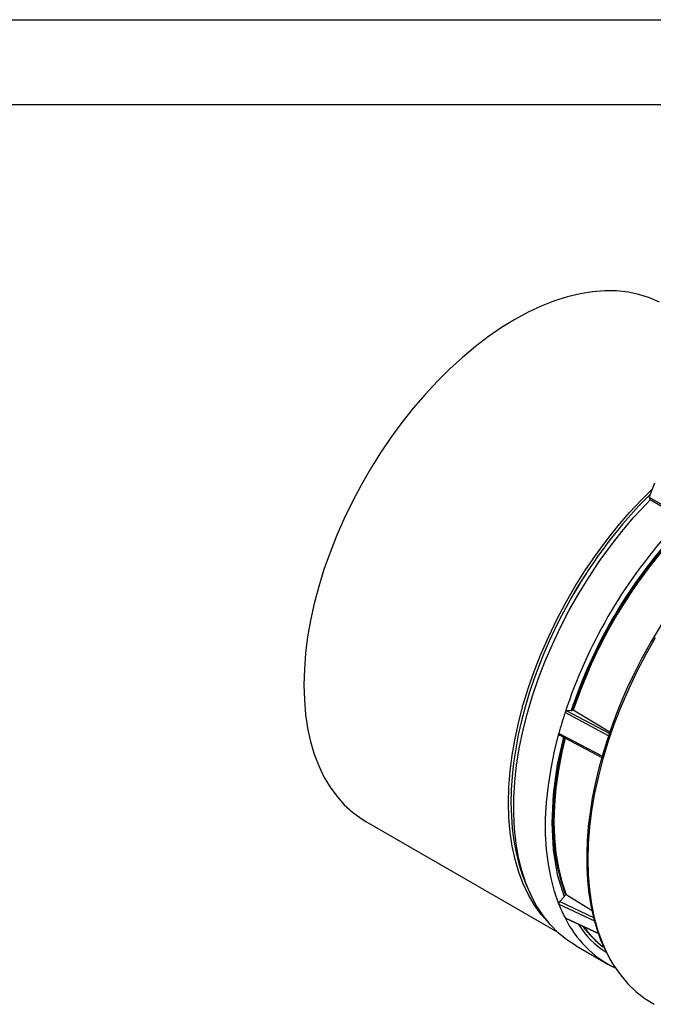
# Model space of a CAD drawing. Header units: inches. Extents: x 0 to 44, y 0 to 34.
# Tile 6 of 13: x 23 to 30.5, y 22.4 to 34. Entities that reach past the tile are written whole.
import ezdxf

# ---------------------------------------------------------------- set-up
doc = ezdxf.new("R2010")
doc.units = ezdxf.units.IN
doc.header["$LTSCALE"] = 4
doc.header["$MEASUREMENT"] = 0
doc.layers.add('TEXT', color=140, linetype='Continuous', lineweight=25)

msp = doc.modelspace()

# ---------------------------------------------------------------- linework, layer by layer
at = {"color": 7, "linetype": 'Continuous'}
msp.add_line((0, 34), (44, 34), dxfattribs=at)
for p, q in [((30.51, 28.545), (30.448, 28.38)), ((30.448, 28.38), (30.977, 28.075)), ((30.448, 28.38), (30.458, 28.346)), ((30.987, 28.04), (30.458, 28.346)), ((29.531, 25.868), (29.48, 25.865)), ((29.48, 25.865), (29.979, 25.599)), ((29.555, 25.87), (29.547, 25.875)), ((29.984, 25.614), (29.555, 25.87)), ((29.969, 25.57), (29.458, 25.843)), ((29.894, 25.328), (29.385, 25.597)), ((29.387, 25.58), (29.89, 25.314)), ((27.112, 24.562), (29.367, 23.26)), ((29.447, 23.672), (29.395, 23.618)), ((29.472, 23.697), (29.463, 23.702)), ((29.776, 23.507), (29.472, 23.697)), ((29.385, 23.588), (29.804, 23.392)), ((29.395, 23.618), (29.792, 23.432)), ((29.458, 23.426), (29.849, 23.244)), ((29.464, 23.422), (29.85, 23.242)), ((29.587, 23.097), (29.963, 22.88))]:
    msp.add_line(p, q)
at = {"flags": 128}
for points in [[(30.568, 30.675), (30.451, 30.727), (30.328, 30.766), (30.199, 30.793), (30.064, 30.807), (29.925, 30.809), (29.782, 30.798), (29.635, 30.774), (29.486, 30.738), (29.333, 30.689), (29.179, 30.628), (29.024, 30.556), (28.868, 30.471), (28.712, 30.376), (28.557, 30.269), (28.403, 30.152), (28.25, 30.025), (28.101, 29.888), (27.954, 29.742), (27.811, 29.588), (27.672, 29.426), (27.537, 29.257), (27.408, 29.081), (27.285, 28.899), (27.168, 28.713), (27.058, 28.522), (26.955, 28.327), (26.859, 28.129), (26.771, 27.93), (26.692, 27.729), (26.621, 27.528), (26.559, 27.326), (26.506, 27.126), (26.463, 26.928), (26.429, 26.733), (26.404, 26.541), (26.39, 26.353), (26.385, 26.17), (26.39, 25.993), (26.404, 25.822), (26.429, 25.658), (26.463, 25.502), (26.506, 25.354), (26.559, 25.215), (26.621, 25.086), (26.692, 24.966), (26.771, 24.857), (26.859, 24.758), (26.955, 24.671), (27.058, 24.596), (27.112, 24.562)], [(29.253, 23.383), (29.179, 23.467), (29.099, 23.576), (29.028, 23.696), (28.966, 23.826), (28.914, 23.965), (28.87, 24.112), (28.836, 24.269), (28.812, 24.432), (28.797, 24.603), (28.792, 24.78), (28.797, 24.963), (28.812, 25.151), (28.836, 25.343), (28.87, 25.539), (28.914, 25.737), (28.966, 25.937), (29.028, 26.138), (29.099, 26.339), (29.179, 26.54), (29.266, 26.74), (29.362, 26.937), (29.465, 27.132), (29.575, 27.323), (29.692, 27.51), (29.816, 27.691), (29.945, 27.867), (30.079, 28.036), (30.218, 28.198), (30.361, 28.352), (30.484, 28.475)], [(29.587, 23.097), (29.479, 23.168), (29.378, 23.251), (29.284, 23.346), (29.199, 23.452), (29.123, 23.569), (29.056, 23.697), (28.998, 23.835), (28.949, 23.982), (28.91, 24.138), (28.882, 24.302), (28.863, 24.474), (28.854, 24.653), (28.855, 24.837), (28.867, 25.027), (28.888, 25.222), (28.92, 25.42), (28.961, 25.622), (29.012, 25.825), (29.073, 26.03), (29.143, 26.236), (29.221, 26.441), (29.309, 26.645), (29.404, 26.848), (29.508, 27.047), (29.619, 27.243), (29.737, 27.435), (29.861, 27.621), (29.992, 27.802), (30.128, 27.976), (30.269, 28.142), (30.415, 28.301), (30.458, 28.346)], [(29.543, 27.214), (29.438, 27.024), (29.398, 26.947), (29.334, 26.818), (29.272, 26.684), (29.209, 26.539), (29.148, 26.388), (29.09, 26.231), (29.037, 26.071), (28.988, 25.908), (28.945, 25.744), (28.908, 25.58), (28.877, 25.416), (28.853, 25.253), (28.836, 25.092), (28.825, 24.933), (28.822, 24.778), (28.826, 24.625), (28.837, 24.477), (28.856, 24.334), (28.881, 24.195), (28.914, 24.062), (28.955, 23.935), (29.002, 23.813), (29.057, 23.698), (29.061, 23.693)], [(30.471, 26.678), (30.363, 26.483), (30.322, 26.405), (30.256, 26.273), (30.191, 26.135), (30.126, 25.987), (30.063, 25.831), (30.003, 25.671), (29.948, 25.507), (29.897, 25.34), (29.851, 25.171), (29.812, 25.002), (29.779, 24.834), (29.752, 24.666), (29.732, 24.5), (29.719, 24.336), (29.713, 24.175), (29.715, 24.017), (29.723, 23.864), (29.739, 23.714), (29.762, 23.57), (29.793, 23.43), (29.831, 23.297), (29.876, 23.169), (29.929, 23.048), (29.989, 22.933), (30.049, 22.837)], [(30.519, 26.723), (30.408, 26.527), (30.303, 26.326), (30.207, 26.123), (30.118, 25.918), (30.038, 25.712), (29.966, 25.506), (29.903, 25.3), (29.85, 25.095), (29.806, 24.892), (29.771, 24.691), (29.746, 24.495), (29.731, 24.302), (29.725, 24.114), (29.73, 23.932), (29.744, 23.756), (29.768, 23.587), (29.801, 23.426), (29.845, 23.273), (29.897, 23.129), (29.959, 22.994), (30.029, 22.869), (30.109, 22.755), (30.197, 22.651), (30.292, 22.558), (30.396, 22.477), (30.507, 22.408)], [(29.385, 23.588), (29.334, 23.735), (29.293, 23.892), (29.262, 24.057), (29.241, 24.23), (29.23, 24.41), (29.23, 24.596), (29.241, 24.788), (29.262, 24.985), (29.293, 25.186), (29.334, 25.39), (29.385, 25.597)], [(29.44, 25.554), (29.367, 25.23), (29.318, 24.881), (29.302, 24.544), (29.318, 24.227), (29.367, 23.935), (29.447, 23.672)], [(29.463, 23.702), (29.412, 23.856), (29.372, 24.02), (29.343, 24.193), (29.325, 24.375), (29.32, 24.565), (29.325, 24.761), (29.343, 24.963), (29.372, 25.17), (29.412, 25.38), (29.451, 25.548)], [(29.46, 25.543), (29.421, 25.375), (29.38, 25.165), (29.351, 24.958), (29.334, 24.756), (29.328, 24.56), (29.334, 24.37), (29.351, 24.188), (29.38, 24.015), (29.421, 23.851), (29.472, 23.697)], [(29.385, 25.597), (29.384, 25.59), (29.384, 25.587), (29.385, 25.584), (29.386, 25.582), (29.389, 25.578), (29.391, 25.578)], [(29.458, 23.426), (29.461, 23.423), (29.463, 23.422), (29.464, 23.422)]]:
    msp.add_lwpolyline(points, dxfattribs=at)
for centre, radius, start, end in [((34.484, 24.382), 5.695, 134.9639, 150.179), ((35.145, 23.98), 5.984, 138.1391, 161.862), ((35.041, 24.04), 5.805, 138.3547, 161.6453), ((35.003, 24.062), 5.749, 138.375, 161.625), ((35.011, 24.057), 5.749, 138.375, 161.625), ((35.657, 23.708), 5.977, 136.1214, 150.1947), ((34.726, 24.222), 5.984, 146.5831, 150.2698), ((29.488, 25.835), 0.0313, 105.1266, 165.265), ((29.533, 25.886), 0.0183, 265.3588, 319.6412), ((34.573, 24.189), 5.376, 162.0801, 164.8197), ((29.408, 23.712), 0.0559, 314.1816, 349.7767), ((29.415, 23.595), 0.0313, 131.4441, 192.7997), ((31.013, 24.227), 1.749, 201.4302, 207.2514), ((30.621, 23.998), 1.296, 206.1735, 243.3699), ((30.431, 23.827), 0.942, 210.2139, 238.8107), ((30.65, 24.06), 1.227, 217.1565, 232.7566), ((30.661, 24.057), 1.23, 216.8003, 232.3538)]:
    msp.add_arc(centre, radius, start, end)
at = {"layer": 'TEXT'}
msp.add_line((1, 33), (43, 33), dxfattribs=at)

doc.saveas('drawing.dxf')
